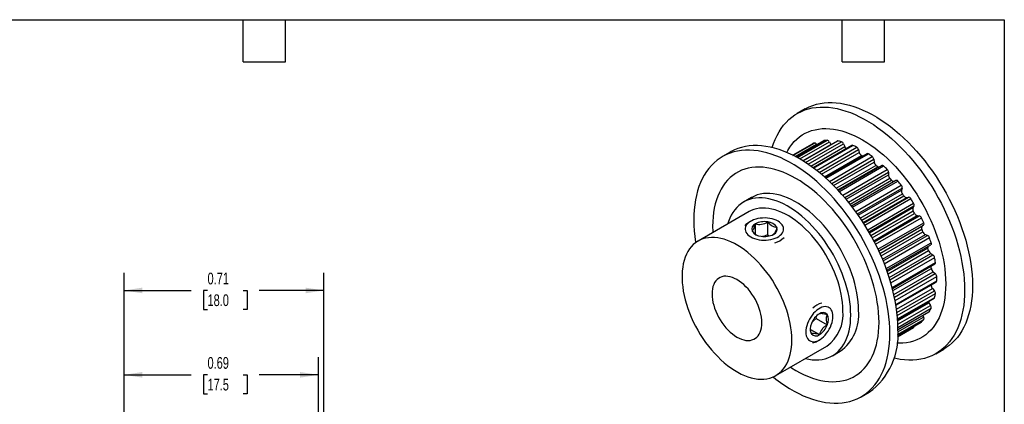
# Model space of a CAD drawing. Header units: inches. Extents: x 0.12 to 5.38, y 0.12 to 4.12.
# Tile 4 of 4: x 1.88 to 5.37, y 2.76 to 4.12. Entities that reach past the tile are written whole.
import ezdxf

# ---------------------------------------------------------------- set-up
doc = ezdxf.new("R2010")
doc.units = ezdxf.units.IN
doc.header["$LTSCALE"] = 0.5
doc.header["$MEASUREMENT"] = 0
doc.layers.add('DIMENSIONS', color=140, linetype='Continuous', lineweight=25)
doc.layers.add('TEXT', color=140, linetype='Continuous', lineweight=25)
doc.styles.add('SLDTEXTSTYLE0', font='TXT', dxfattribs={"width": 0.7})
doc.dimstyles.new('SLDDIMSTYLE2', dxfattribs={"dimtxt": 0.04248, "dimasz": 0.065, "dimexe": 0, "dimexo": 0.0625, "dimgap": 0.01062, "dimtad": 0, "dimtih": 1, "dimtoh": 1, "dimrnd": 1e-09, "dimdsep": 46, "dimtxsty": 'SLDTEXTSTYLE0', "dimsah": 1, "dimcen": 0.09, "dimadec": 0, "dimazin": 2, "dimtfac": 1, "dimtofl": 0, "dimtmove": 0, "dimatfit": 3, "dimfxl": 0, "dimfrac": 2, "dimtolj": 1, "dimtzin": 12, "dimarcsym": 0})

# ---------------------------------------------------------------- blocks, each defined once
blk = doc.blocks.new('_D_2')
at = {"layer": 'DIMENSIONS'}
for p, q in [((2.2528, 2.185), (2.2528, 2.9269)), ((2.9421, 2.6672), (2.9421, 2.9269)), ((2.2528, 2.8644), (2.4913, 2.8644)), ((2.5489, 2.8644), (2.5346, 2.8644)), ((2.5346, 2.8644), (2.5346, 2.7968)), ((2.6751, 2.8644), (2.6894, 2.8644)), ((2.6894, 2.8644), (2.6894, 2.7968)), ((2.9421, 2.8644), (2.7327, 2.8644)), ((2.5346, 2.7968), (2.5489, 2.7968)), ((2.6894, 2.7968), (2.6751, 2.7968)), ((2.9421, 2.4015), (2.9421, 2.6372))]:
    blk.add_line(p, q, dxfattribs=at)
for points in [[(2.2528, 2.8644), (2.3178, 2.8544), (2.3178, 2.8744)], [(2.9421, 2.8644), (2.8771, 2.8744), (2.8771, 2.8544)]]:
    blk.add_solid(points, dxfattribs=at)
at = {"layer": 'DIMENSIONS', "char_height": 0.04167, "attachment_point": 1, "style": 'SLDTEXTSTYLE0'}
for s, insert in [('0.69', (2.5489, 2.9276)), ('17.5', (2.5489, 2.8505))]:
    blk.add_mtext(s, dxfattribs=dict(at, insert=insert))
blk = doc.blocks.new('_D_3')
at = {"layer": 'DIMENSIONS'}
for p, q in [((2.2528, 2.185), (2.2528, 3.2264)), ((2.9615, 2.6672), (2.9615, 3.2264)), ((2.2528, 3.1639), (2.4913, 3.1639)), ((2.5489, 3.1639), (2.5346, 3.1639)), ((2.5346, 3.1639), (2.5346, 3.0964)), ((2.6751, 3.1639), (2.6894, 3.1639)), ((2.6894, 3.1639), (2.6894, 3.0964)), ((2.9615, 3.1639), (2.7327, 3.1639)), ((2.5346, 3.0964), (2.5489, 3.0964)), ((2.6894, 3.0964), (2.6751, 3.0964)), ((2.9615, 2.2243), (2.9615, 2.6372))]:
    blk.add_line(p, q, dxfattribs=at)
for points in [[(2.2528, 3.1639), (2.3178, 3.1539), (2.3178, 3.1739)], [(2.9615, 3.1639), (2.8965, 3.1739), (2.8965, 3.1539)]]:
    blk.add_solid(points, dxfattribs=at)
at = {"layer": 'DIMENSIONS', "char_height": 0.04167, "attachment_point": 1, "style": 'SLDTEXTSTYLE0'}
for s, insert in [('0.71', (2.5489, 3.2271)), ('18.0', (2.5489, 3.1501))]:
    blk.add_mtext(s, dxfattribs=dict(at, insert=insert))

msp = doc.modelspace()

# ---------------------------------------------------------------- linework, layer by layer
for p, q in [((4.6681, 3.808), (4.6403, 3.792)), ((4.6244, 3.644), (4.691, 3.6825)), ((4.6909, 3.6824), (4.6244, 3.644)), ((4.6255, 3.6434), (4.7014, 3.6872)), ((4.6333, 3.6395), (4.7091, 3.6833)), ((4.7335, 3.6955), (4.6349, 3.6386)), ((4.6351, 3.6385), (4.7347, 3.6959)), ((4.6404, 3.6357), (4.7467, 3.697)), ((4.6494, 3.6306), (4.7544, 3.6912)), ((4.6602, 3.6241), (4.7598, 3.6816)), ((4.7819, 3.6943), (4.6603, 3.6241)), ((4.6612, 3.6236), (4.7843, 3.6946)), ((4.6697, 3.6182), (4.7975, 3.692)), ((4.679, 3.612), (4.8048, 3.6846)), ((4.6888, 3.6052), (4.8089, 3.6746)), ((4.6909, 3.6824), (4.691, 3.6825)), ((4.8341, 3.6786), (4.6968, 3.5994)), ((4.6985, 3.5982), (4.8378, 3.6786)), ((4.7091, 3.6833), (4.71, 3.682)), ((4.7092, 3.5901), (4.8516, 3.6723)), ((4.7544, 3.6912), (4.7598, 3.6816)), ((4.8048, 3.6846), (4.8089, 3.6746)), ((4.4032, 3.6551), (4.3753, 3.639)), ((4.7182, 3.5829), (4.8581, 3.6637)), ((4.7264, 3.5761), (4.8608, 3.6537)), ((4.7372, 3.5668), (4.8688, 3.6427)), ((4.8877, 3.6493), (4.7402, 3.5642)), ((4.7427, 3.5619), (4.8928, 3.6486)), ((4.7545, 3.5511), (4.9066, 3.6389)), ((4.8581, 3.6637), (4.8608, 3.6537)), ((4.7627, 3.5432), (4.9121, 3.6294)), ((4.7692, 3.5368), (4.9132, 3.6198)), ((4.7791, 3.5267), (4.9198, 3.6079)), ((4.7849, 3.5206), (4.9265, 3.6024)), ((4.9405, 3.6076), (4.7866, 3.5187)), ((4.7899, 3.5152), (4.9468, 3.6058)), ((4.9121, 3.6294), (4.9132, 3.6198)), ((4.8019, 3.5019), (4.9601, 3.5932)), ((4.809, 3.4936), (4.9643, 3.5832)), ((4.8138, 3.488), (4.9638, 3.5746)), ((4.9643, 3.5832), (4.9638, 3.5746)), ((4.8223, 3.4775), (4.9688, 3.5621)), ((4.828, 3.4704), (4.975, 3.5553)), ((4.8327, 3.4644), (4.99, 3.5552)), ((4.8367, 3.4592), (4.9976, 3.5522)), ((4.848, 3.4439), (5.0097, 3.5372)), ((4.8539, 3.4357), (5.0125, 3.5272)), ((5.0125, 3.5272), (5.0103, 3.5198)), ((4.4781, 3.4937), (4.4502, 3.4777)), ((4.857, 3.4312), (5.0103, 3.5198)), ((4.864, 3.421), (5.0136, 3.5074)), ((4.8693, 3.4131), (5.0191, 3.4995)), ((4.8747, 3.4048), (5.0288, 3.4937)), ((4.8758, 3.403), (5.0352, 3.495)), ((5.0288, 3.4937), (5.0352, 3.495)), ((4.8802, 3.3961), (5.043, 3.49)), ((4.8904, 3.3793), (5.0533, 3.4733)), ((4.8949, 3.3716), (5.0546, 3.4638)), ((4.8965, 3.3688), (5.0509, 3.4579)), ((5.0546, 3.4638), (5.0509, 3.4579)), ((4.4699, 3.4436), (4.289, 3.3391)), ((4.9019, 3.3594), (5.0521, 3.4461)), ((4.9065, 3.3509), (5.0567, 3.4376)), ((4.912, 3.3406), (5.0661, 3.4296)), ((4.914, 3.3368), (5.0734, 3.4288)), ((5.0661, 3.4296), (5.0734, 3.4288)), ((4.4759, 3.4096), (4.4685, 3.4053)), ((4.492, 3.3637), (4.492, 3.4003)), ((4.536, 3.3617), (4.536, 3.4071)), ((4.9183, 3.3283), (5.0808, 3.4221)), ((4.9269, 3.3108), (5.089, 3.4044)), ((4.93, 3.3041), (5.0887, 3.3957)), ((4.9304, 3.3032), (5.0836, 3.3917)), ((5.0887, 3.3957), (5.0836, 3.3917)), ((4.9341, 3.2951), (5.0828, 3.381)), ((4.9379, 3.2865), (5.0863, 3.3722)), ((4.943, 3.2746), (5.095, 3.3623)), ((4.9455, 3.2687), (5.1027, 3.3594)), ((5.095, 3.3623), (5.1027, 3.3594)), ((4.9494, 3.2589), (5.1096, 3.3514)), ((4.956, 3.2415), (5.1153, 3.3334)), ((4.9579, 3.2361), (5.1139, 3.3262)), ((4.9596, 3.2313), (5.1044, 3.3148)), ((4.9625, 3.223), (5.1065, 3.3061)), ((4.9668, 3.2098), (5.1142, 3.2949)), ((4.9693, 3.2019), (5.122, 3.29)), ((5.1142, 3.2949), (5.122, 3.29)), ((4.9724, 3.1911), (5.128, 3.2809)), ((4.977, 3.1747), (5.1309, 3.2635)), ((4.978, 3.1707), (5.1291, 3.258)), ((4.9798, 3.1634), (5.1164, 3.2422)), ((4.9831, 3.1495), (5.1227, 3.2301)), ((4.9851, 3.1398), (5.1303, 3.2236)), ((4.9874, 3.1285), (5.1352, 3.2138)), ((5.1227, 3.2301), (5.1303, 3.2236)), ((4.9899, 3.1139), (5.1352, 3.1977)), ((4.9904, 3.1113), (5.1333, 3.1938)), ((4.9904, 3.1111), (5.1157, 3.1835)), ((4.9924, 3.0971), (5.1203, 3.171)), ((4.9938, 3.0859), (5.1274, 3.163)), ((4.995, 3.0745), (5.1309, 3.153)), ((5.1203, 3.171), (5.1274, 3.163)), ((4.996, 3.0627), (5.128, 3.1389)), ((4.9961, 3.0612), (5.1263, 3.1364)), ((4.9964, 3.056), (5.1071, 3.12)), ((4.9969, 3.0437), (5.1133, 3.1109)), ((5.1071, 3.12), (5.1133, 3.1109)), ((4.9972, 3.0329), (5.1153, 3.1011)), ((4.9972, 3.0248), (5.1096, 3.0897)), ((4.9972, 3.0242), (5.1083, 3.0883)), ((5.0857, 3.0753), (5.0887, 3.0695)), ((4.7065, 3.0706), (4.7076, 3.0644)), ((4.7076, 3.0644), (4.7469, 3.0417)), ((4.9965, 3.0034), (5.0808, 3.0521)), ((4.9965, 3.0033), (5.0803, 3.0517)), ((4.9967, 3.0071), (5.089, 3.0604)), ((4.9971, 3.0167), (5.0887, 3.0695)), ((5.0808, 3.0521), (5.0803, 3.0517)), ((4.6873, 3.0254), (4.7191, 3.0071)), ((4.9963, 2.9998), (5.0534, 3.0328)), ((4.7116, 2.9842), (4.7191, 2.9885)), ((4.5645, 2.8618), (4.7455, 2.9662)), ((4.7652, 2.9321), (4.793, 2.9482)), ((5.1324, 2.9395), (5.1602, 2.9556)), ((4.8674, 2.7866), (4.8953, 2.8027))]:
    msp.add_line(p, q)
at = {"flags": 128}
for points in [[(4.5522, 3.6708), (4.5569, 3.6855), (4.5626, 3.6999), (4.5689, 3.7136), (4.5759, 3.7266), (4.5836, 3.7387), (4.592, 3.75), (4.601, 3.7605), (4.6107, 3.7701), (4.6209, 3.7789), (4.6318, 3.7867), (4.6432, 3.7936), (4.6551, 3.7995), (4.6676, 3.8045), (4.6805, 3.8086), (4.6939, 3.8116), (4.7077, 3.8137), (4.7219, 3.8148), (4.7364, 3.8149), (4.7513, 3.8141), (4.7665, 3.8122), (4.7819, 3.8094), (4.7976, 3.8055), (4.8135, 3.8008), (4.8295, 3.795), (4.8457, 3.7883), (4.8619, 3.7807), (4.8782, 3.7722), (4.8945, 3.7628), (4.9108, 3.7525), (4.927, 3.7413), (4.9432, 3.7294), (4.9592, 3.7166), (4.9751, 3.7031), (4.9908, 3.6888), (5.0062, 3.6738), (5.0214, 3.6581), (5.0363, 3.6418), (5.0508, 3.6249), (5.065, 3.6074), (5.0788, 3.5894), (5.0922, 3.5709), (5.1051, 3.5519), (5.1176, 3.5326), (5.1295, 3.5128), (5.1409, 3.4928), (5.1518, 3.4724), (5.162, 3.4519), (5.1717, 3.4311), (5.1807, 3.4102), (5.1891, 3.3892), (5.1968, 3.3681), (5.2038, 3.3471), (5.2101, 3.3261), (5.2158, 3.3051), (5.2207, 3.2843), (5.2248, 3.2637), (5.2282, 3.2433), (5.2309, 3.2232), (5.2328, 3.2034), (5.234, 3.1839), (5.2343, 3.1649), (5.234, 3.1463), (5.2328, 3.1281), (5.2309, 3.1105), (5.2282, 3.0935), (5.2248, 3.077), (5.2207, 3.0612), (5.2158, 3.0461), (5.2101, 3.0316), (5.2038, 3.0179), (5.1968, 3.005), (5.1891, 2.9928), (5.1807, 2.9815), (5.1717, 2.971), (5.162, 2.9614), (5.1518, 2.9526), (5.1409, 2.9448), (5.1295, 2.9379), (5.1176, 2.932), (5.1051, 2.927), (5.0922, 2.9229), (5.0788, 2.9199), (5.065, 2.9178), (5.0508, 2.9167), (5.0363, 2.9166), (5.0214, 2.9174), (5.0062, 2.9193), (4.9908, 2.9221), (4.9834, 2.9238)], [(4.6681, 3.808), (4.671, 3.8097), (4.683, 3.8156), (4.6954, 3.8206), (4.7083, 3.8246), (4.7217, 3.8277), (4.7355, 3.8298), (4.7497, 3.8309), (4.7643, 3.831), (4.7791, 3.8301), (4.7943, 3.8283), (4.8098, 3.8254), (4.8254, 3.8216), (4.8413, 3.8168), (4.8573, 3.8111), (4.8735, 3.8044), (4.8897, 3.7968), (4.906, 3.7883), (4.9223, 3.7788), (4.9386, 3.7686), (4.9549, 3.7574), (4.971, 3.7454), (4.9871, 3.7327), (5.0029, 3.7191), (5.0186, 3.7049), (5.0341, 3.6899), (5.0492, 3.6742), (5.0641, 3.6579), (5.0787, 3.641), (5.0929, 3.6235), (5.1067, 3.6055), (5.12, 3.587), (5.133, 3.568), (5.1454, 3.5486), (5.1574, 3.5289), (5.1688, 3.5088), (5.1796, 3.4885), (5.1899, 3.4679), (5.1995, 3.4472), (5.2085, 3.4263), (5.2169, 3.4053), (5.2246, 3.3842), (5.2316, 3.3632), (5.238, 3.3421), (5.2436, 3.3212), (5.2485, 3.3004), (5.2527, 3.2798), (5.2561, 3.2594), (5.2587, 3.2393), (5.2606, 3.2194), (5.2618, 3.2), (5.2622, 3.1809), (5.2618, 3.1623), (5.2606, 3.1442), (5.2587, 3.1266), (5.2561, 3.1095), (5.2527, 3.0931), (5.2485, 3.0773), (5.2436, 3.0621), (5.238, 3.0477), (5.2316, 3.034), (5.2246, 3.021), (5.2169, 3.0089), (5.2085, 2.9975), (5.1995, 2.9871), (5.1899, 2.9774), (5.1796, 2.9687), (5.1688, 2.9609), (5.1602, 2.9556)], [(4.6035, 3.6536), (4.6072, 3.6606), (4.6142, 3.6719), (4.6217, 3.6824), (4.63, 3.6921), (4.6388, 3.7009), (4.6483, 3.7088), (4.6583, 3.7158), (4.6689, 3.7219), (4.68, 3.7271), (4.6915, 3.7313), (4.7036, 3.7346), (4.7161, 3.7369), (4.729, 3.7382), (4.7422, 3.7385), (4.7558, 3.7379), (4.7697, 3.7363), (4.7838, 3.7337), (4.7982, 3.7302), (4.8128, 3.7256), (4.8275, 3.7202), (4.8423, 3.7138), (4.8572, 3.7065), (4.8722, 3.6983), (4.8871, 3.6893), (4.902, 3.6794), (4.9169, 3.6686), (4.9316, 3.6571), (4.9461, 3.6448), (4.9605, 3.6317), (4.9747, 3.618), (4.9885, 3.6035), (5.0021, 3.5885), (5.0154, 3.5728), (5.0283, 3.5566), (5.0408, 3.5399), (5.0528, 3.5228), (5.0644, 3.5052), (5.0755, 3.4872), (5.0861, 3.4689), (5.0961, 3.4503), (5.1055, 3.4314), (5.1144, 3.4124), (5.1226, 3.3933), (5.1302, 3.374), (5.1371, 3.3547), (5.1434, 3.3354), (5.1489, 3.3162), (5.1537, 3.297), (5.1578, 3.2781), (5.1612, 3.2593), (5.1639, 3.2408), (5.1658, 3.2226), (5.1669, 3.2047), (5.1673, 3.1872), (5.1669, 3.1702), (5.1658, 3.1536), (5.1639, 3.1376), (5.1612, 3.1221), (5.1578, 3.1072), (5.1537, 3.093), (5.1489, 3.0795), (5.1434, 3.0666), (5.1371, 3.0546), (5.1302, 3.0433), (5.1226, 3.0328), (5.1144, 3.0231), (5.1055, 3.0143), (5.0961, 3.0064), (5.0861, 2.9993), (5.0755, 2.9932), (5.0644, 2.9881), (5.0528, 2.9838), (5.0408, 2.9806), (5.0283, 2.9783), (5.0154, 2.977), (5.0021, 2.9766), (4.9942, 2.9769)], [(4.9972, 3.028), (4.9968, 3.047), (4.9957, 3.0665), (4.9938, 3.0863), (4.9911, 3.1064), (4.9877, 3.1268), (4.9835, 3.1474), (4.9786, 3.1682), (4.973, 3.1892), (4.9667, 3.2102), (4.9596, 3.2312), (4.9519, 3.2523), (4.9436, 3.2733), (4.9345, 3.2942), (4.9249, 3.315), (4.9146, 3.3355), (4.9038, 3.3559), (4.8924, 3.3759), (4.8804, 3.3957), (4.868, 3.415), (4.8551, 3.434), (4.8417, 3.4525), (4.8279, 3.4705), (4.8137, 3.488), (4.7991, 3.5049), (4.7843, 3.5212), (4.7691, 3.5369), (4.7536, 3.5519), (4.738, 3.5662), (4.7221, 3.5797), (4.7061, 3.5925), (4.6899, 3.6044), (4.6737, 3.6156), (4.6574, 3.6259), (4.6411, 3.6353), (4.6248, 3.6438), (4.6085, 3.6514), (4.5924, 3.6581), (4.5763, 3.6639), (4.5605, 3.6686), (4.5448, 3.6725), (4.5293, 3.6753), (4.5142, 3.6772), (4.4993, 3.678), (4.4847, 3.6779), (4.4705, 3.6768), (4.4567, 3.6747), (4.4434, 3.6717), (4.4304, 3.6676), (4.418, 3.6626), (4.4061, 3.6567), (4.4032, 3.6551)], [(4.7335, 3.6955), (4.7338, 3.6957), (4.7347, 3.6959)], [(4.9694, 3.0119), (4.969, 3.031), (4.9678, 3.0504), (4.9659, 3.0702), (4.9633, 3.0903), (4.9598, 3.1107), (4.9557, 3.1314), (4.9508, 3.1522), (4.9452, 3.1731), (4.9388, 3.1941), (4.9318, 3.2152), (4.9241, 3.2362), (4.9157, 3.2572), (4.9067, 3.2781), (4.897, 3.2989), (4.8868, 3.3195), (4.8759, 3.3398), (4.8645, 3.3599), (4.8526, 3.3796), (4.8402, 3.399), (4.8272, 3.4179), (4.8139, 3.4364), (4.8001, 3.4545), (4.7859, 3.4719), (4.7713, 3.4889), (4.7564, 3.5052), (4.7412, 3.5208), (4.7258, 3.5358), (4.7101, 3.5501), (4.6943, 3.5636), (4.6782, 3.5764), (4.6621, 3.5884), (4.6458, 3.5995), (4.6295, 3.6098), (4.6132, 3.6192), (4.5969, 3.6278), (4.5807, 3.6354), (4.5645, 3.642), (4.5485, 3.6478), (4.5326, 3.6526), (4.5169, 3.6564), (4.5015, 3.6592), (4.4863, 3.6611), (4.4714, 3.662), (4.4569, 3.6619), (4.4427, 3.6608), (4.4289, 3.6587), (4.4155, 3.6556), (4.4026, 3.6516), (4.3901, 3.6466), (4.3782, 3.6406), (4.3668, 3.6337), (4.356, 3.6259), (4.3457, 3.6172), (4.3361, 3.6076), (4.327, 3.5971), (4.3187, 3.5857), (4.3109, 3.5736), (4.3039, 3.5606), (4.2976, 3.5469), (4.292, 3.5325), (4.2871, 3.5173), (4.2829, 3.5015), (4.2795, 3.4851), (4.2768, 3.468), (4.2749, 3.4504), (4.2738, 3.4323), (4.2734, 3.4137), (4.2738, 3.3946), (4.2749, 3.3752), (4.2768, 3.3553), (4.2795, 3.3352), (4.2798, 3.3331)], [(4.9306, 3.0506), (4.9303, 3.0681), (4.9291, 3.086), (4.9272, 3.1042), (4.9246, 3.1227), (4.9212, 3.1415), (4.9171, 3.1604), (4.9123, 3.1796), (4.9067, 3.1988), (4.9005, 3.2181), (4.8936, 3.2374), (4.886, 3.2566), (4.8777, 3.2758), (4.8689, 3.2948), (4.8595, 3.3137), (4.8494, 3.3323), (4.8389, 3.3506), (4.8278, 3.3686), (4.8162, 3.3862), (4.8041, 3.4033), (4.7916, 3.42), (4.7788, 3.4362), (4.7655, 3.4519), (4.7519, 3.4669), (4.738, 3.4814), (4.7239, 3.4951), (4.7095, 3.5082), (4.6949, 3.5205), (4.6802, 3.532), (4.6654, 3.5427), (4.6505, 3.5527), (4.6355, 3.5617), (4.6206, 3.5699), (4.6057, 3.5772), (4.5909, 3.5836), (4.5761, 3.589), (4.5616, 3.5936), (4.5472, 3.5971), (4.5331, 3.5997), (4.5192, 3.6013), (4.5056, 3.6019), (4.4923, 3.6016), (4.4795, 3.6003), (4.467, 3.598), (4.4549, 3.5947), (4.4433, 3.5905), (4.4322, 3.5853), (4.4217, 3.5792), (4.4116, 3.5722), (4.4022, 3.5643), (4.3933, 3.5555), (4.3851, 3.5458), (4.3775, 3.5353), (4.3706, 3.524), (4.3644, 3.5119), (4.3588, 3.4991), (4.354, 3.4855), (4.3499, 3.4713), (4.3465, 3.4564), (4.3439, 3.441), (4.342, 3.4249), (4.3408, 3.4084), (4.3405, 3.3913), (4.3408, 3.3738), (4.3411, 3.3692)], [(4.9265, 3.6024), (4.9278, 3.6014), (4.9288, 3.6008)], [(4.99, 3.5552), (4.9908, 3.5556), (4.9916, 3.5557), (4.9926, 3.5556), (4.9936, 3.5553), (4.9947, 3.5548), (4.9957, 3.5541), (4.9967, 3.5532), (4.9976, 3.5522)], [(4.8304, 3.0763), (4.83, 3.0916), (4.8289, 3.1073), (4.827, 3.1234), (4.8243, 3.1397), (4.8209, 3.1563), (4.8167, 3.173), (4.8119, 3.1898), (4.8063, 3.2067), (4.8, 3.2235), (4.7931, 3.2404), (4.7856, 3.257), (4.7774, 3.2735), (4.7686, 3.2898), (4.7593, 3.3058), (4.7495, 3.3214), (4.7391, 3.3366), (4.7284, 3.3514), (4.7172, 3.3657), (4.7056, 3.3794), (4.6937, 3.3925), (4.6815, 3.405), (4.669, 3.4167), (4.6564, 3.4278), (4.6435, 3.4381), (4.6306, 3.4475), (4.6175, 3.4562), (4.6044, 3.4639), (4.5914, 3.4708), (4.5784, 3.4768), (4.5655, 3.4818), (4.5527, 3.4859), (4.5401, 3.489), (4.5278, 3.4911), (4.5157, 3.4922), (4.504, 3.4924), (4.4926, 3.4915), (4.4816, 3.4897), (4.4711, 3.4869), (4.461, 3.4831), (4.4514, 3.4783), (4.4423, 3.4726), (4.4339, 3.466), (4.426, 3.4585), (4.4188, 3.4501), (4.4122, 3.4409), (4.4062, 3.4308), (4.401, 3.42), (4.3965, 3.4084), (4.3937, 3.3996)], [(4.8583, 3.0924), (4.8579, 3.1077), (4.8567, 3.1234), (4.8548, 3.1395), (4.8521, 3.1558), (4.8487, 3.1723), (4.8446, 3.189), (4.8397, 3.2059), (4.8341, 3.2227), (4.8279, 3.2396), (4.821, 3.2564), (4.8134, 3.2731), (4.8052, 3.2896), (4.7965, 3.3059), (4.7871, 3.3219), (4.7773, 3.3375), (4.767, 3.3527), (4.7562, 3.3675), (4.745, 3.3817), (4.7334, 3.3955), (4.7215, 3.4086), (4.7093, 3.421), (4.6969, 3.4328), (4.6842, 3.4439), (4.6714, 3.4541), (4.6584, 3.4636), (4.6454, 3.4722), (4.6323, 3.48), (4.6192, 3.4869), (4.6062, 3.4928), (4.5933, 3.4979), (4.5805, 3.5019), (4.568, 3.505), (4.5556, 3.5072), (4.5436, 3.5083), (4.5318, 3.5084), (4.5204, 3.5076), (4.5094, 3.5057), (4.4989, 3.5029), (4.4888, 3.4991), (4.4792, 3.4944), (4.4781, 3.4937)], [(4.8026, 3.0924), (4.8022, 3.1066), (4.8011, 3.1212), (4.7992, 3.1361), (4.7966, 3.1513), (4.7932, 3.1667), (4.7892, 3.1822), (4.7844, 3.1978), (4.7789, 3.2135), (4.7728, 3.2291), (4.7661, 3.2446), (4.7587, 3.26), (4.7508, 3.2751), (4.7423, 3.29), (4.7332, 3.3046), (4.7237, 3.3187), (4.7138, 3.3325), (4.7034, 3.3457), (4.6927, 3.3584), (4.6816, 3.3705), (4.6702, 3.3819), (4.6586, 3.3927), (4.6468, 3.4028), (4.6349, 3.412), (4.6228, 3.4205), (4.6107, 3.4282), (4.5986, 3.4349), (4.5865, 3.4408), (4.5745, 3.4458), (4.5627, 3.4498), (4.551, 3.4529), (4.5395, 3.4551), (4.5283, 3.4562), (4.5174, 3.4564), (4.5068, 3.4557), (4.4966, 3.4539), (4.4869, 3.4512), (4.4776, 3.4475), (4.4699, 3.4436)], [(4.4759, 3.3539), (4.4824, 3.3506), (4.4895, 3.3478), (4.4971, 3.3456), (4.5052, 3.3439), (4.5135, 3.3428), (4.522, 3.3423), (4.5306, 3.3425), (4.5391, 3.3433), (4.5473, 3.3446), (4.5552, 3.3466), (4.5625, 3.3491), (4.5693, 3.3522), (4.5754, 3.3557), (4.5806, 3.3596), (4.585, 3.3638), (4.5884, 3.3684), (4.5908, 3.3731), (4.5921, 3.378), (4.5924, 3.383), (4.5916, 3.3879), (4.5897, 3.3927), (4.5868, 3.3974), (4.5829, 3.4018), (4.5781, 3.4059), (4.5724, 3.4096), (4.566, 3.4128), (4.5589, 3.4156), (4.5513, 3.4179), (4.5432, 3.4195), (4.5349, 3.4206), (4.5263, 3.4211), (4.5178, 3.4209), (4.5093, 3.4202), (4.5011, 3.4188), (4.4932, 3.4168), (4.4858, 3.4143), (4.4791, 3.4113), (4.473, 3.4078), (4.4678, 3.4039), (4.4634, 3.3996), (4.46, 3.3951), (4.4576, 3.3903), (4.4563, 3.3854), (4.456, 3.3805), (4.4568, 3.3756), (4.4587, 3.3707), (4.4616, 3.3661), (4.4655, 3.3617), (4.4703, 3.3576), (4.4759, 3.3539)], [(4.6216, 2.9879), (4.6213, 3.0021), (4.6201, 3.0167), (4.6182, 3.0316), (4.6156, 3.0468), (4.6123, 3.0622), (4.6082, 3.0777), (4.6034, 3.0934), (4.598, 3.109), (4.5919, 3.1246), (4.5851, 3.1401), (4.5778, 3.1555), (4.5698, 3.1707), (4.5613, 3.1856), (4.5523, 3.2001), (4.5428, 3.2143), (4.5328, 3.228), (4.5224, 3.2412), (4.5117, 3.2539), (4.5006, 3.266), (4.4893, 3.2775), (4.4777, 3.2882), (4.4659, 3.2983), (4.4539, 3.3076), (4.4419, 3.316), (4.4298, 3.3237), (4.4177, 3.3305), (4.4056, 3.3364), (4.3936, 3.3413), (4.3817, 3.3454), (4.37, 3.3485), (4.3585, 3.3506), (4.3473, 3.3518), (4.3364, 3.352), (4.3258, 3.3512), (4.3157, 3.3495), (4.3059, 3.3467), (4.2967, 3.3431), (4.2879, 3.3385), (4.2797, 3.333), (4.272, 3.3265), (4.2649, 3.3192), (4.2585, 3.3111), (4.2527, 3.3021), (4.2476, 3.2924), (4.2432, 3.2819), (4.2395, 3.2707), (4.2365, 3.2589), (4.2342, 3.2464), (4.2327, 3.2334), (4.232, 3.2199), (4.232, 3.2059), (4.2327, 3.1915), (4.2342, 3.1767), (4.2365, 3.1617), (4.2395, 3.1464), (4.2432, 3.1309), (4.2476, 3.1153), (4.2527, 3.0997), (4.2585, 3.084), (4.2649, 3.0685), (4.272, 3.053), (4.2797, 3.0377), (4.2879, 3.0227), (4.2967, 3.008), (4.3059, 2.9936), (4.3157, 2.9797), (4.3258, 2.9662), (4.3364, 2.9532), (4.3473, 2.9408), (4.3585, 2.929), (4.37, 2.9179), (4.3817, 2.9075), (4.3936, 2.8978), (4.4056, 2.889), (4.4177, 2.8809), (4.4298, 2.8737), (4.4419, 2.8673), (4.4539, 2.8619), (4.4659, 2.8574), (4.4777, 2.8538), (4.4893, 2.8512), (4.5006, 2.8496), (4.5117, 2.8489), (4.5224, 2.8492), (4.5328, 2.8504), (4.5428, 2.8527), (4.5523, 2.8558), (4.5613, 2.86), (4.5698, 2.865), (4.5778, 2.871), (4.5851, 2.8779), (4.5919, 2.8856), (4.598, 2.8942), (4.6034, 2.9035), (4.6082, 2.9136), (4.6123, 2.9245), (4.6156, 2.936), (4.6182, 2.9481), (4.6201, 2.9609), (4.6213, 2.9742), (4.6216, 2.9879)], [(5.1153, 3.3334), (5.1156, 3.3321), (5.1157, 3.3308), (5.1157, 3.3296), (5.1155, 3.3286), (5.1152, 3.3276), (5.1147, 3.3269), (5.114, 3.3263), (5.1139, 3.3262)], [(4.5151, 3.0494), (4.5148, 3.059), (4.5136, 3.069), (4.5118, 3.0793), (4.5092, 3.0897), (4.5059, 3.1003), (4.5019, 3.1108), (4.4973, 3.1212), (4.4921, 3.1315), (4.4863, 3.1415), (4.48, 3.1511), (4.4733, 3.1604), (4.4662, 3.1691), (4.4587, 3.1772), (4.4509, 3.1846), (4.443, 3.1914), (4.4349, 3.1974), (4.4268, 3.2025), (4.4186, 3.2068), (4.4105, 3.2101), (4.4026, 3.2126), (4.3948, 3.214), (4.3874, 3.2145), (4.3802, 3.2141), (4.3735, 3.2126), (4.3672, 3.2102), (4.3614, 3.2069), (4.3562, 3.2027), (4.3516, 3.1975), (4.3476, 3.1916), (4.3443, 3.1849), (4.3417, 3.1774), (4.3399, 3.1693), (4.3387, 3.1607), (4.3384, 3.1515), (4.3387, 3.1418), (4.3399, 3.1318), (4.3417, 3.1216), (4.3443, 3.1111), (4.3476, 3.1006), (4.3516, 3.0901), (4.3562, 3.0796), (4.3614, 3.0694), (4.3672, 3.0594), (4.3735, 3.0497), (4.3802, 3.0405), (4.3874, 3.0318), (4.3948, 3.0237), (4.4026, 3.0162), (4.4105, 3.0095), (4.4186, 3.0035), (4.4268, 2.9984), (4.4349, 2.9941), (4.443, 2.9907), (4.4509, 2.9883), (4.4587, 2.9868), (4.4662, 2.9863), (4.4733, 2.9868), (4.48, 2.9882), (4.4863, 2.9906), (4.4921, 2.994), (4.4973, 2.9982), (4.5019, 3.0033), (4.5059, 3.0093), (4.5092, 3.016), (4.5118, 3.0234), (4.5136, 3.0315), (4.5148, 3.0402), (4.5151, 3.0494)], [(4.6692, 2.9222), (4.6815, 2.9196), (4.6937, 2.918), (4.7056, 2.9174), (4.7172, 2.9177), (4.7284, 2.9191), (4.7391, 2.9214), (4.7495, 2.9247), (4.7593, 2.929), (4.7686, 2.9342), (4.7774, 2.9404), (4.7856, 2.9474), (4.7931, 2.9554), (4.8, 2.9642), (4.8063, 2.9738), (4.8119, 2.9843), (4.8167, 2.9955), (4.8209, 3.0074), (4.8243, 3.02), (4.827, 3.0332), (4.8289, 3.0471), (4.83, 3.0615), (4.8304, 3.0763)], [(4.6708, 3.0163), (4.6712, 3.0096), (4.6723, 3.0033), (4.6742, 2.9978), (4.6768, 2.9929), (4.68, 2.9889), (4.6839, 2.9857), (4.6883, 2.9835), (4.6932, 2.9822), (4.6985, 2.9819), (4.7042, 2.9826), (4.71, 2.9842), (4.716, 2.9868), (4.7221, 2.9903), (4.7281, 2.9947), (4.734, 2.9998), (4.7396, 3.0056), (4.7449, 3.0121), (4.7498, 3.019), (4.7542, 3.0263), (4.7581, 3.034), (4.7613, 3.0418), (4.7639, 3.0496), (4.7658, 3.0573), (4.7669, 3.0648), (4.7673, 3.072), (4.7669, 3.0788), (4.7658, 3.085), (4.7639, 3.0906), (4.7613, 3.0954), (4.7581, 3.0995), (4.7542, 3.1026), (4.7498, 3.1049), (4.7449, 3.1062), (4.7396, 3.1065), (4.734, 3.1058), (4.7281, 3.1041), (4.7221, 3.1015), (4.716, 3.098), (4.71, 3.0937), (4.7042, 3.0886), (4.6985, 3.0827), (4.6932, 3.0763), (4.6883, 3.0694), (4.6839, 3.062), (4.68, 3.0544), (4.6768, 3.0466), (4.6742, 3.0388), (4.6723, 3.0311), (4.6712, 3.0235), (4.6708, 3.0163)], [(4.6166, 2.8918), (4.6206, 2.8893), (4.6355, 2.8802), (4.6505, 2.872), (4.6654, 2.8647), (4.6802, 2.8583), (4.6949, 2.8529), (4.7095, 2.8484), (4.7239, 2.8448), (4.738, 2.8423), (4.7519, 2.8406), (4.7655, 2.84), (4.7788, 2.8404), (4.7916, 2.8417), (4.8041, 2.844), (4.8162, 2.8472), (4.8278, 2.8514), (4.8389, 2.8566), (4.8494, 2.8627), (4.8595, 2.8697), (4.8689, 2.8777), (4.8777, 2.8865), (4.886, 2.8961), (4.8936, 2.9066), (4.9005, 2.918), (4.9067, 2.93), (4.9123, 2.9429), (4.9171, 2.9564), (4.9212, 2.9706), (4.9246, 2.9855), (4.9272, 3.001), (4.9291, 3.017), (4.9303, 3.0336), (4.9306, 3.0506)], [(4.5547, 2.8569), (4.5645, 2.8492), (4.5807, 2.8372), (4.5969, 2.8261), (4.6132, 2.8158), (4.6295, 2.8063), (4.6458, 2.7978), (4.6621, 2.7902), (4.6782, 2.7835), (4.6943, 2.7778), (4.7101, 2.773), (4.7258, 2.7692), (4.7412, 2.7663), (4.7564, 2.7645), (4.7713, 2.7636), (4.7859, 2.7637), (4.8001, 2.7648), (4.8139, 2.7669), (4.8272, 2.77), (4.8402, 2.774), (4.8526, 2.779), (4.8645, 2.785), (4.8759, 2.7919), (4.8868, 2.7997), (4.897, 2.8084), (4.9067, 2.818), (4.9157, 2.8285), (4.9241, 2.8398), (4.9318, 2.852), (4.9388, 2.8649), (4.9452, 2.8786), (4.9508, 2.8931), (4.9557, 2.9082), (4.9598, 2.924), (4.9633, 2.9405), (4.9659, 2.9575), (4.9678, 2.9752), (4.969, 2.9933), (4.9694, 3.0119)]]:
    msp.add_lwpolyline(points, dxfattribs=at)
for centre, radius, start, end in [((4.7487, 3.5714), 0.1251, 112.2102, 117.4277), ((4.7024, 3.6798), 0.00753, 27.6394, 98.148), ((4.754, 3.5474), 0.1498, 92.796, 97.423), ((4.7453, 3.6872), 0.00986, 23.8292, 82.0525), ((4.7836, 3.6912), 0.00351, 78.482, 118.7426), ((4.7497, 3.4894), 0.2081, 76.7174, 80.4333), ((4.7933, 3.6806), 0.0121, 19.4145, 69.7349), ((4.8265, 3.6816), 0.019, 201.89, 229.6087), ((4.8359, 3.675), 0.00405, 62.4492, 116.669), ((4.7213, 3.4049), 0.2975, 64.0267, 66.9551), ((4.8447, 3.6603), 0.0138, 14.1478, 60.1344), ((4.8786, 3.6583), 0.0184, 194.4587, 237.6385), ((4.7101, 3.36), 0.3242, 59.9233, 60.6972), ((4.8896, 3.6449), 0.00477, 49.1699, 113.6388), ((4.6668, 3.3103), 0.4068, 53.8711, 56.2481), ((4.8978, 3.6274), 0.0144, 7.8499, 52.4303), ((4.932, 3.6225), 0.019, 187.9525, 230.1986), ((4.649, 3.2719), 0.4316, 49.9799, 51.1291), ((4.9423, 3.602), 0.00586, 39.9005, 108.4003), ((4.5975, 3.2258), 0.5161, 45.3798, 47.4078), ((4.9504, 3.5832), 0.0139, 0.2106, 46.0844), ((4.9817, 3.5746), 0.018, 180.1135, 223.9821), ((4.5847, 3.2039), 0.5252, 41.9929, 43.0012), ((4.9826, 3.5604), 0.00911, 214.3136, 274.519), ((4.5349, 3.1678), 0.6016, 37.879, 39.7101), ((5.0004, 3.5292), 0.0122, 350.7025, 40.7793), ((5.0258, 3.5172), 0.0156, 170.3806, 218.6925), ((4.5376, 3.1654), 0.5861, 34.7565, 35.6937), ((5.0288, 3.5047), 0.011, 207.9191, 269.6916), ((5.0351, 3.4862), 0.00877, 25.627, 88.9144), ((4.5018, 3.1438), 0.6425, 30.857, 32.6094), ((5.0626, 3.4532), 0.0126, 157.9111, 214.1453), ((5.0453, 3.4674), 0.00996, 338.5168, 36.3328), ((4.5268, 3.1582), 0.5991, 27.805, 28.7286), ((5.0697, 3.4433), 0.0142, 203.661, 255.4522), ((5.0705, 3.418), 0.0111, 21.5396, 74.9975), ((4.4972, 3.3542), 0.0586, 119.3456, 136.4756), ((4.4991, 3.3816), 0.02, 110.7421, 199.461), ((4.5241, 3.3383), 0.0698, 80.2289, 117.3572), ((4.5335, 3.3656), 0.0415, 33.4389, 86.5665), ((4.5493, 3.3818), 0.02, 290.7421, 19.461), ((4.5143, 3.1499), 0.6286, 23.8859, 25.6641), ((5.0911, 3.3857), 0.00953, 141.6325, 210.0617), ((5.0826, 3.4003), 0.00762, 322.5981, 32.5076), ((4.5149, 3.3978), 0.0415, 213.4389, 266.5665), ((4.5243, 3.4251), 0.0698, 260.2289, 297.3572), ((4.5616, 3.1737), 0.5609, 20.7232, 21.6882), ((5.1023, 3.3776), 0.0169, 198.7645, 244.4727), ((5.097, 3.3476), 0.0132, 16.6837, 64.2684), ((4.5414, 3.4048), 0.0745, 285.4736, 314.521), ((5.1153, 3.318), 0.0114, 166.5249, 196.0432), ((4.5752, 3.173), 0.5634, 16.547, 18.4599), ((4.6376, 3.1972), 0.4813, 13.0727, 14.1414), ((5.1247, 3.3103), 0.0187, 193.0397, 235.772), ((5.1139, 3.2782), 0.0143, 10.8878, 55.7756), ((4.7382, 3.2137), 0.3793, 4.316, 5.5686), ((4.6728, 3.1962), 0.463, 8.3567, 10.537), ((5.1258, 3.2621), 0.00529, 308.885, 15.7787), ((5.1352, 3.2443), 0.0189, 186.2602, 228.6532), ((5.1209, 3.2128), 0.0143, 3.9156, 48.8566), ((4.7845, 3.2058), 0.3508, 358.6882, 1.3118), ((5.1332, 3.1829), 0.0175, 178.0393, 222.6734), ((5.1308, 3.1974), 0.00437, 304.6351, 4.6333), ((5.1178, 3.154), 0.0131, 355.3486, 43.1016), ((4.8852, 3.1962), 0.2494, 346.7158, 350.009), ((4.7477, 3.0475), 0.0745, 105.4713, 134.5234), ((5.1238, 3.1313), 0.0201, 200.8458, 214.0974), ((5.1046, 3.104), 0.011, 344.513, 38.2796), ((5.1243, 3.1396), 0.00373, 302.0073, 350.0396), ((4.7567, 3.0226), 0.0698, 122.638, 159.7729), ((4.7317, 3.0658), 0.02, 40.5328, 129.2482), ((4.6645, 3.0789), 0.1388, 305.7205, 5.5917), ((4.7098, 3.0603), 0.0415, 333.4364, 26.5636), ((4.7015, 3.0765), 0.1575, 305.5018, 5.8104), ((5.1067, 3.0911), 0.00326, 300.371, 332.7536), ((4.9559, 3.173), 0.1748, 331.534, 335.7082), ((4.7283, 3.0281), 0.0415, 153.4364, 206.5636), ((4.6814, 3.0658), 0.0698, 302.638, 339.7729), ((4.9902, 3.1498), 0.1333, 312.8442, 317.8453), ((5.0815, 3.0647), 0.00867, 330.447, 34.2174), ((4.7064, 3.0225), 0.02, 220.5328, 309.2482), ((4.7503, 3.0039), 0.248, 305.7533, 5.5589), ((5.0505, 3.0366), 0.00488, 307.4524, 7.5916), ((4.6818, 3.0346), 0.0586, 283.5174, 300.6671)]:
    msp.add_arc(centre, radius, start, end)
for points, knots in [([(4.4803, 3.3749), (4.4812, 3.3755), (4.4821, 3.3762), (4.4841, 3.3787), (4.4851, 3.3804), (4.4882, 3.387), (4.4902, 3.3934), (4.492, 3.4003)], [0, 0, 0, 0, 0.25, 0.25, 0.5, 0.5, 1, 1, 1, 1]), ([(4.492, 3.4003), (4.4955, 3.3994), (4.499, 3.3987), (4.5063, 3.398), (4.5101, 3.3981), (4.5216, 3.3999), (4.5291, 3.4031), (4.536, 3.4071)], [0, 0, 0, 0, 0.25, 0.25, 0.5, 0.5, 1, 1, 1, 1]), ([(4.536, 3.4071), (4.5409, 3.4013), (4.5464, 3.3961), (4.5577, 3.3895), (4.5631, 3.3885), (4.5681, 3.3885)], [0, 0, 0, 0, 0.5, 0.5, 1, 1, 1, 1]), ([(4.5681, 3.3885), (4.5672, 3.3851), (4.5662, 3.3818), (4.5643, 3.3759), (4.5633, 3.3731), (4.5602, 3.3665), (4.5582, 3.3642), (4.5563, 3.3632)], [0, 0, 0, 0, 0.25, 0.25, 0.5, 0.5, 1, 1, 1, 1]), ([(4.4947, 3.3618), (4.4933, 3.3628), (4.4899, 3.365), (4.4851, 3.3695), (4.4818, 3.3732), (4.4803, 3.3749)], [0, 0, 0, 0, 0.276505, 0.661081, 1, 1, 1, 1]), ([(4.5171, 3.3561), (4.52, 3.3567), (4.5264, 3.3581), (4.5326, 3.3604), (4.536, 3.3617)], [0, 0, 0, 0, 0.454587, 1, 1, 1, 1]), ([(4.536, 3.3617), (4.537, 3.3608), (4.5387, 3.3592), (4.5404, 3.3579), (4.541, 3.3574)], [0, 0, 0, 0, 0.620049, 1, 1, 1, 1]), ([(4.7191, 3.0813), (4.72, 3.0818), (4.7211, 3.0823), (4.7242, 3.0827), (4.7262, 3.0828), (4.7335, 3.0821), (4.74, 3.0807), (4.7469, 3.0788)], [0, 0, 0, 0, 0.25, 0.25, 0.5, 0.5, 1, 1, 1, 1]), ([(4.7469, 3.0788), (4.7444, 3.0745), (4.7426, 3.0693), (4.7426, 3.0562), (4.7444, 3.0489), (4.7469, 3.0417)], [0, 0, 0, 0, 0.5, 0.5, 1, 1, 1, 1]), ([(4.7076, 3.0644), (4.7045, 3.0618), (4.699, 3.0574), (4.6945, 3.0521), (4.6926, 3.0499)], [0, 0, 0, 0, 0.578858, 1, 1, 1, 1]), ([(4.7469, 3.0417), (4.7435, 3.0397), (4.7402, 3.0376), (4.734, 3.0327), (4.7312, 3.03), (4.7239, 3.0209), (4.7209, 3.014), (4.7191, 3.0071)], [0, 0, 0, 0, 0.25, 0.25, 0.5, 0.5, 1, 1, 1, 1]), ([(4.6912, 3.0096), (4.6904, 3.0122), (4.6888, 3.0171), (4.6875, 3.0228), (4.6873, 3.0256), (4.6873, 3.0263)], [0, 0, 0, 0, 0.459304, 0.867899, 1, 1, 1, 1]), ([(4.7191, 3.0071), (4.7156, 3.008), (4.7123, 3.0088), (4.7062, 3.0101), (4.7033, 3.0106), (4.696, 3.0112), (4.6931, 3.0106), (4.6912, 3.0096)], [0, 0, 0, 0, 0.25, 0.25, 0.5, 0.5, 1, 1, 1, 1])]:
    msp.add_open_spline(points, degree=3, knots=knots)
at = {"layer": 'TEXT'}
for p, q in [((0.125, 4.125), (5.375, 4.125)), ((2.675, 3.975), (2.675, 4.125)), ((2.825, 3.975), (2.825, 4.125)), ((4.8, 3.975), (4.8, 4.125)), ((4.95, 3.975), (4.95, 4.125)), ((5.375, 4.125), (5.375, 0.125)), ((2.675, 3.975), (2.825, 3.975)), ((4.8, 3.975), (4.95, 3.975))]:
    msp.add_line(p, q, dxfattribs=at)

# ---------------------------------------------------------------- dimensions: what is measured, and where the dimension line sits
at = {"layer": 'DIMENSIONS'}
for base, p1, picture, middle in [((2.2528, 3.1639), (2.9615, 2.1993), '_D_3', (2.612, 3.1639)), ((2.2528, 2.8644), (2.9421, 2.3765), '_D_2', (2.612, 2.8644))]:
    dim = msp.add_linear_dim(base=base, p1=p1, p2=(2.2528, 2.16), dimstyle='SLDDIMSTYLE2', dxfattribs=at)
    dim.commit()
    dim.dimension.update_dxf_attribs({"geometry": picture, "text_midpoint": middle, "dimtype": 160})

doc.saveas('drawing.dxf')
